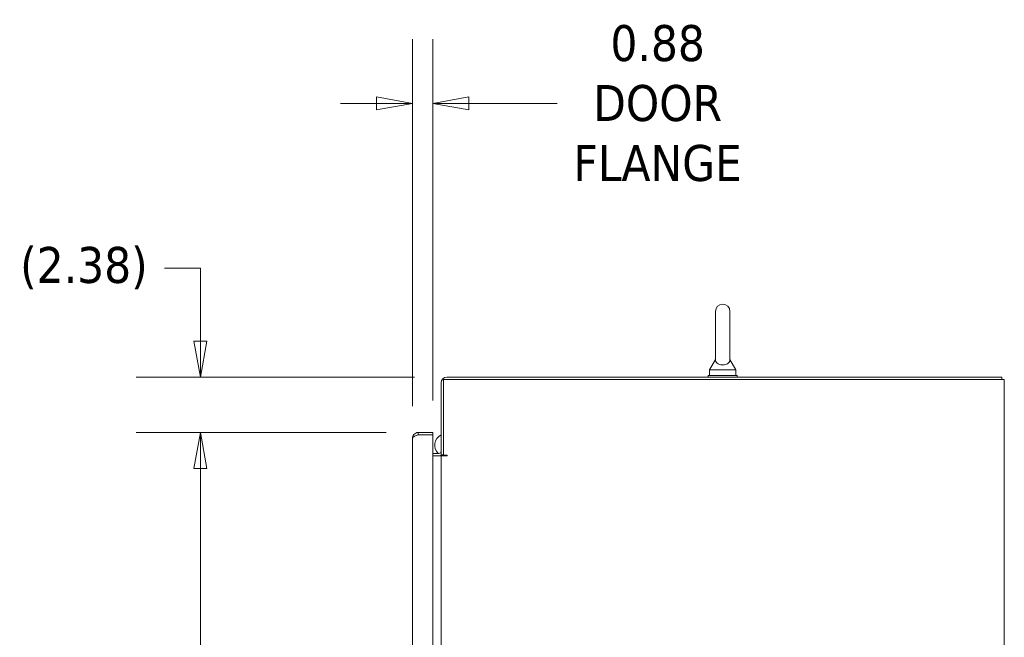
# Model space of a CAD drawing. Header units: inches. Extents: x 15 to 357, y 5 to 227.
# Tile 101 of 107: x 257 to 299, y 158 to 184. Entities that reach past the tile are written whole.
import ezdxf

# ---------------------------------------------------------------- set-up
doc = ezdxf.new("R2010")
doc.units = ezdxf.units.IN
doc.header["$LTSCALE"] = 22
doc.header["$MEASUREMENT"] = 0
doc.layers.get('0').update_dxf_attribs({"lineweight": 0})
doc.layers.add('Dimension (ANSI)', color=7, linetype='Continuous', lineweight=5)
doc.layers.add('Visible (ANSI)', color=7, linetype='Continuous', lineweight=5)
doc.styles.add('ROMANS', font='tahoma.ttf')
doc.dimstyles.new('Default (ANSI)', dxfattribs={"dimscale": 22, "dimtxt": 0.07, "dimasz": 0.07, "dimexe": 0.125, "dimexo": 0.0625, "dimgap": 0.031496, "dimtad": 0, "dimtih": 1, "dimtoh": 1, "dimrnd": 1e-08, "dimzin": 0, "dimdsep": 46, "dimtxsty": 'ROMANS', "dimblk": 'Filled-1', "dimcen": 0.09, "dimdle": 0.393701, "dimclrd": 256, "dimclre": 256, "dimclrt": 256, "dimadec": 0, "dimazin": 0, "dimtfac": 0.928571, "dimtofl": 0, "dimtmove": 0, "dimatfit": 3, "dimfxl": 1, "dimtolj": 1, "dimtzin": 0, "dimlwd": -1, "dimlwe": -1, "dimarcsym": 0})

# ---------------------------------------------------------------- blocks, each defined once
blk = doc.blocks.new('Filled-1')
at = {"color": 0}
for p, q in [((0, 0), (-1, 0.179)), ((-1, 0.179), (-1, -0.179)), ((-1, 0), (0, 0)), ((-1, -0.179), (0, 0))]:
    blk.add_line(p, q, dxfattribs=at)
at = {"color": 0, "flags": 128}
blk.add_lwpolyline([(-1, -0.179), (0, 0), (-1, 0.179), (-1, -0.179)], dxfattribs=at)
at = {"color": 0}
blk.add_solid([(-1, -0.179), (0, 0), (-1, 0.179), (-1, -0.179)], dxfattribs=at)
blk = doc.blocks.new('*D21')
at = {"layer": 'Defpoints', "color": 0, "transparency": 16777216}
for p in [(264.347, 166.364), (273.679, 166.364), (273.679, 114.989)]:
    blk.add_point(p, dxfattribs=at)
at = {"layer": 'Dimension (ANSI)', "transparency": 16777216}
for p, q in [((272.304, 166.364), (261.597, 166.364)), ((264.347, 164.824), (264.347, 150.206)), ((264.347, 116.529), (264.347, 142.021)), ((272.304, 114.989), (261.597, 114.989))]:
    blk.add_line(p, q, dxfattribs=at)
at = {"layer": 'Dimension (ANSI)', "transparency": 16777216, "xscale": 1.54000000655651, "yscale": 1.54000000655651, "zscale": 1.54000000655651}
for p, rotation in [((264.347, 166.364), 90), ((264.347, 114.989), 270)]:
    blk.add_blockref('Filled-1', p, dxfattribs=dict(at, rotation=rotation))
at = {"layer": 'Dimension (ANSI)', "transparency": 16777216, "insert": (264.347, 146.114), "char_height": 1.54, "attachment_point": 5, "style": 'ROMANS'}
blk.add_mtext('\\A1;51.38\\PDOOR\\PHEIGHT', dxfattribs=at)
blk = doc.blocks.new('*D22')
at = {"layer": 'Defpoints', "color": 0, "transparency": 16777216}
for p in [(264.347, 168.739), (274.901, 168.739), (273.679, 166.364)]:
    blk.add_point(p, dxfattribs=at)
at = {"layer": 'Dimension (ANSI)', "transparency": 16777216}
for p, q in [((262.807, 173.4), (264.347, 173.4)), ((264.347, 173.4), (264.347, 171.819)), ((264.347, 170.279), (264.347, 171.819)), ((273.526, 168.739), (261.597, 168.739)), ((272.304, 166.364), (261.597, 166.364)), ((264.347, 164.824), (264.347, 163.284))]:
    blk.add_line(p, q, dxfattribs=at)
at = {"layer": 'Dimension (ANSI)', "transparency": 16777216, "xscale": 1.54000000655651, "yscale": 1.54000000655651, "zscale": 1.54000000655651}
for p, rotation in [((264.347, 168.739), 270), ((264.347, 166.364), 90)]:
    blk.add_blockref('Filled-1', p, dxfattribs=dict(at, rotation=rotation))
at = {"layer": 'Dimension (ANSI)', "transparency": 16777216, "insert": (259.36, 173.4), "char_height": 1.54, "attachment_point": 5, "style": 'ROMANS'}
blk.add_mtext('\\A1;(2.38)', dxfattribs=at)
blk = doc.blocks.new('*D23')
at = {"layer": 'Defpoints', "color": 0, "transparency": 16777216}
for p in [(273.437, 180.459), (274.312, 166.364), (273.437, 166.121)]:
    blk.add_point(p, dxfattribs=at)
at = {"layer": 'Dimension (ANSI)', "transparency": 16777216}
for p, q in [((273.437, 167.496), (273.437, 183.209)), ((274.312, 167.739), (274.312, 183.209)), ((271.897, 180.459), (270.357, 180.459)), ((275.852, 180.459), (279.633, 180.459))]:
    blk.add_line(p, q, dxfattribs=at)
at = {"layer": 'Dimension (ANSI)', "transparency": 16777216, "xscale": 1.54000000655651, "yscale": 1.54000000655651, "zscale": 1.54000000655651}
blk.add_blockref('Filled-1', (273.437, 180.459), dxfattribs=at)
at = {"layer": 'Dimension (ANSI)', "transparency": 16777216, "xscale": 1.54000000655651, "yscale": 1.54000000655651, "zscale": 1.54000000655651, "rotation": 180}
blk.add_blockref('Filled-1', (274.312, 180.459), dxfattribs=at)
at = {"layer": 'Dimension (ANSI)', "transparency": 16777216, "insert": (283.935, 180.459), "char_height": 1.54, "attachment_point": 5, "style": 'ROMANS'}
blk.add_mtext('\\A1;\\fTahoma|b0|i0;\\H1.5400;0.88\\P\\fTahoma|b0|i0;\\H1.5400;DOOR\\P\\fTahoma|b0|i0;\\H1.5400;FLANGE', dxfattribs=at)

msp = doc.modelspace()

# ---------------------------------------------------------------- linework, layer by layer
at = {"layer": 'Visible (ANSI)'}
for p, q in [((286.4114, 171.551), (286.4114, 169.491)), ((287.0314, 169.491), (287.0314, 171.551)), ((286.4114, 169.491), (286.1614, 169.051)), ((287.0314, 169.491), (287.2814, 169.051)), ((298.6819, 168.7385), (274.9015, 168.7385)), ((287.3464, 168.801), (286.0964, 168.801)), ((286.0964, 168.801), (286.0964, 168.7385)), ((286.1614, 169.051), (287.2814, 169.051)), ((286.1614, 169.051), (286.1614, 168.801)), ((287.2814, 169.051), (287.2814, 168.801)), ((287.3464, 168.801), (287.3464, 168.7385)), ((298.6819, 168.6365), (298.6819, 168.7385)), ((274.6589, 168.4959), (274.6589, 165.4145)), ((274.7609, 165.3948), (274.7609, 168.6365)), ((274.7609, 168.6365), (298.5412, 168.6365)), ((298.7839, 168.6365), (298.5412, 168.6365)), ((298.7839, 168.6365), (298.7839, 108.7155)), ((274.3116, 166.3635), (273.6792, 166.3635)), ((273.6792, 166.2615), (273.6792, 166.3635)), ((273.6792, 166.2615), (274.3116, 166.2615)), ((273.6792, 166.2608), (274.3116, 166.2608)), ((274.3116, 166.2615), (274.3116, 166.3635)), ((274.3116, 166.2608), (274.3116, 115.0912)), ((273.4366, 115.2311), (273.4366, 166.1209)), ((274.3116, 165.4655), (274.5651, 165.4655)), ((274.3116, 165.3635), (274.5651, 165.3635)), ((274.5651, 165.3635), (274.6589, 165.3635)), ((274.6589, 165.4145), (274.7609, 165.4145)), ((274.6589, 115.9885), (274.6589, 165.3635)), ((274.9015, 165.3635), (274.6589, 165.3635)), ((274.7609, 165.3948), (274.9015, 165.3948))]:
    msp.add_line(p, q, dxfattribs=at)
for centre, radius, start, end in [((286.7214, 171.551), 0.31, 0, 180), ((274.9015, 168.4959), 0.2426, 90, 180), ((274.8874, 165.8137), 0.5, 117.2014, 224.13524), ((274.5651, 165.5593), 0.0938, 270, 0), ((274.5651, 165.5593), 0.1958, 270, 312.31426), ((274.8874, 165.8137), 0.5, 240.44692, 244.20469), ((274.9015, 165.3791), 0.0156, 270, 90)]:
    msp.add_arc(centre, radius, start, end, dxfattribs=at)
for points, knots in [([(287.0314, 169.491), (287.0314, 169.491), (287.0315, 169.4873), (287.0303, 169.4659), (287.028, 169.4454), (287.0098, 169.3936), (286.9913, 169.3634), (286.94, 169.3174), (286.9123, 169.2998), (286.8508, 169.2745), (286.8192, 169.2659), (286.7539, 169.2565), (286.7215, 169.2553), (286.6582, 169.2598), (286.6284, 169.2651), (286.5709, 169.2819), (286.5443, 169.2935), (286.4941, 169.3236), (286.4724, 169.3428), (286.433, 169.3917), (286.4221, 169.4204), (286.4121, 169.4629), (286.4115, 169.4812), (286.4114, 169.49), (286.4114, 169.491), (286.4114, 169.491)], [0, 0, 0, 0, 0.06292404, 0.06292404, 0.14907055, 0.14907055, 0.25610509, 0.25610509, 0.336116, 0.336116, 0.40328218, 0.40328218, 0.46536928, 0.46536928, 0.52564713, 0.52564713, 0.59143372, 0.59143372, 0.67079373, 0.67079373, 0.78259067, 0.78259067, 0.8847232, 0.8847232, 0.91423809, 0.91423809, 0.91423809, 0.91423809]), ([(273.6792, 166.3635), (273.6074, 166.3635), (273.5362, 166.3296), (273.4909, 166.2739), (273.4561, 166.231), (273.4366, 166.1761), (273.4366, 166.1209)], [0, 0, 0, 0, 0.8887074, 0.8887074, 0.8887074, 1.5707963, 1.5707963, 1.5707963, 1.5707963]), ([(273.4366, 166.1209), (273.4366, 166.1473), (273.4705, 166.1737), (273.5263, 166.2001), (273.5691, 166.2203), (273.6241, 166.2406), (273.6792, 166.2608)], [0, 0, 0, 0, 0.8887074, 0.8887074, 0.8887074, 1.5707963, 1.5707963, 1.5707963, 1.5707963]), ([(273.5851, 166.2252), (273.5914, 166.231), (273.5982, 166.2361), (273.6055, 166.2406), (273.6275, 166.2542), (273.6533, 166.2615), (273.6792, 166.2615)], [0.83656317, 0.83656317, 0.83656317, 0.83656317, 1.01853754, 1.01853754, 1.01853754, 1.57079633, 1.57079633, 1.57079633, 1.57079633])]:
    msp.add_open_spline(points, degree=3, knots=knots, dxfattribs=at)

# ---------------------------------------------------------------- dimensions: what is measured, and where the dimension line sits
at = {"layer": 'Dimension (ANSI)'}
for base, p1, p2, angle, text, override, picture, middle in [((273.4366075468, 180.4590494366), (274.3116075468, 166.3635232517), (273.4366075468, 166.1208982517), 180, '\\fTahoma|b0|i0;\\H1.5400;<>\\P\\fTahoma|b0|i0;\\H1.5400;DOOR\\P\\fTahoma|b0|i0;\\H1.5400;FLANGE', {"dimgap": 0.031496, "dimtih": 0, "dimtoh": 0, "dimdec": 2, "dimtol": 0, "dimlim": 0, "dimtp": 0, "dimtm": 0, "dimtdec": 2, "dimatfit": 1}, '*D23', (283.9351290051, 180.4590494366)), ((264.3469051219, 168.7385232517), (273.6792325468, 166.3635232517), (274.9014825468, 168.7385232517), 90, '(<>)', {"dimgap": 0.031496, "dimdec": 2, "dimtol": 0, "dimlim": 0, "dimtp": 0, "dimtm": 0, "dimtdec": 2, "dimtmove": 1, "dimatfit": 1}, '*D22', (264.2448185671, 173.4001519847)), ((264.3469051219, 166.3635232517), (273.6792325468, 114.9885232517), (273.6792325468, 166.3635232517), 90, '<>\\PDOOR\\PHEIGHT', {"dimgap": 0.031496, "dimdec": 2, "dimtol": 0, "dimlim": 0, "dimtp": 0, "dimtm": 0, "dimtdec": 2, "dimatfit": 1}, '*D21', (264.3469051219, 146.1135232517))]:
    dim = msp.add_linear_dim(base=base, p1=p1, p2=p2, angle=angle, text=text, dimstyle='Default (ANSI)', override=override, dxfattribs=at)
    dim.commit()
    dim.dimension.update_dxf_attribs({"geometry": picture, "text_midpoint": middle, "dimtype": 160})

doc.saveas('drawing.dxf')
